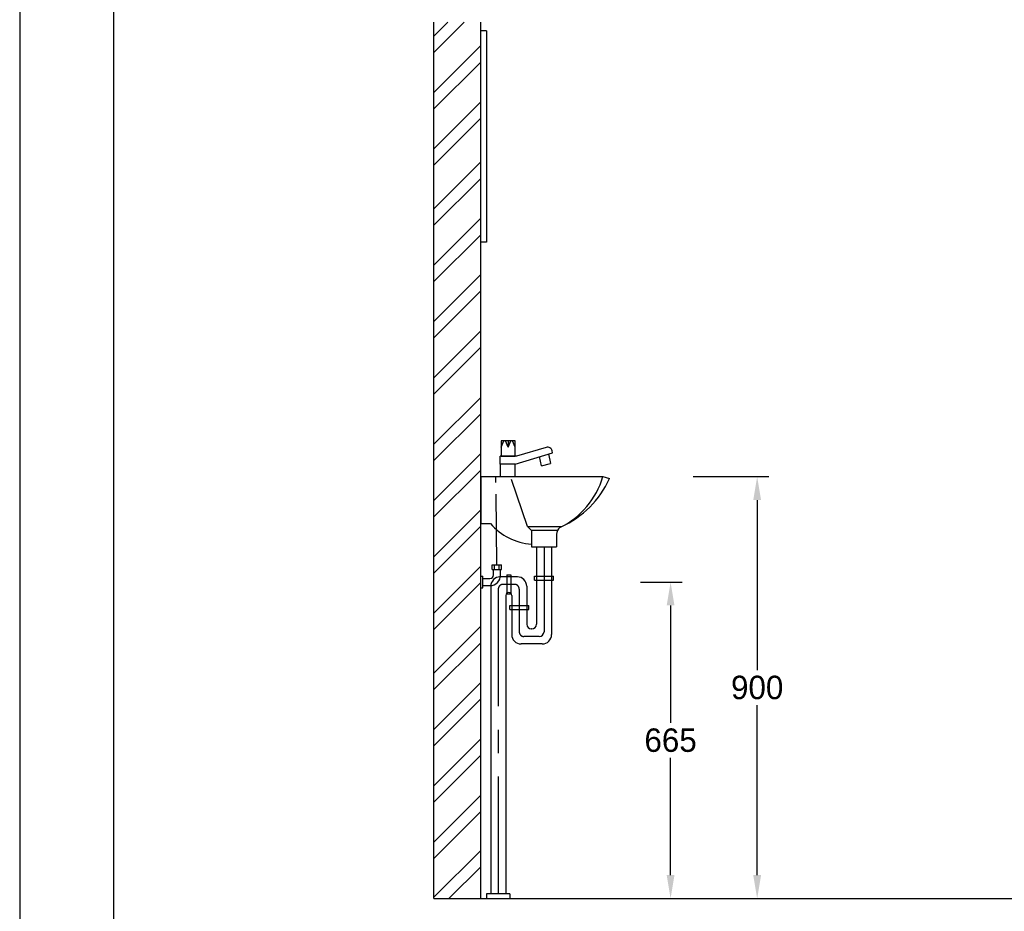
# Model space of a CAD drawing. Extents: x -33748 to 12452, y -14932 to 2888.
# Tile 69 of 194: x -33748 to -31648, y -6064 to -4163. Entities that reach past the tile are written whole.
import ezdxf

# ---------------------------------------------------------------- set-up
doc = ezdxf.new("R2010")
doc.units = 0
doc.header["$LTSCALE"] = 20
doc.linetypes.add('CENTER', pattern=[20, 12.5, -2.5, 2.5, -2.5])
doc.linetypes.add('CENTER2', pattern=[11.25, 7.5, -1.25, 1.25, -1.25])
doc.layers.get('DEFPOINTS').update_dxf_attribs({"linetype": 'CONTINUOUS'})
for name, color, linetype in [('00KAD025', 2, 'CONTINUOUS'), ('00KAD070', 5, 'CONTINUOUS'), ('BL$2----', 7, 'CONTINUOUS'), ('SANITAIR', 7, 'CONTINUOUS'), ('WL530----_DETAIL', 2, 'CONTINUOUS'), ('WL532---', 4, 'CONTINUOUS'), ('WM530----_MAATVOERING', 1, 'CONTINUOUS')]:
    doc.layers.add(name, color=color, linetype=linetype)
doc.dimstyles.new('ISO-25', dxfattribs={"dimscale": 20, "dimtxt": 2.5, "dimasz": 2.5, "dimexe": 1.25, "dimexo": 0.625, "dimtad": 1, "dimtih": 1, "dimdec": 4, "dimtxsty": 'STANDARD', "dimcen": 2.5, "dimazin": 3, "dimtfac": 1, "dimtdec": 4, "dimtmove": 0, "dimatfit": 3, "dimtvp": 1, "dimtolj": 1, "dimtzin": 0})

# ---------------------------------------------------------------- blocks, each defined once
blk = doc.blocks.new('A4-VER')
at = {"layer": '00KAD025', "linetype": 'CONTINUOUS'}
blk.add_line((0, 297), (0, 0), dxfattribs=at)
at = {"layer": '00KAD070', "linetype": 'CONTINUOUS'}
blk.add_line((10, 287), (10, 10), dxfattribs=at)
blk = doc.blocks.new('*D26')
at = {"layer": 'DEFPOINTS', "color": 0, "linetype": 'CONTINUOUS'}
for p in [(-32324.1, -5137.5), (-32324.1, -6037.3), (-32175.1, -6037.3)]:
    blk.add_point(p, dxfattribs=at)
at = {"layer": 'WM530----_MAATVOERING', "color": 0, "linetype": 'CONTINUOUS'}
for p, q in [((-32311.6, -5137.5), (-32150.1, -5137.5)), ((-32175.1, -5187.5), (-32175.1, -5549.9)), ((-32175.1, -5987.3), (-32175.1, -5624.9)), ((-32311.6, -6037.3), (-32150.1, -6037.3))]:
    blk.add_line(p, q, dxfattribs=at)
for points in [[(-32183.5, -5187.5), (-32166.8, -5187.5), (-32175.1, -5137.5)], [(-32183.5, -5987.3), (-32166.8, -5987.3), (-32175.1, -6037.3)]]:
    blk.add_solid(points, dxfattribs=at)
at = {"layer": 'WM530----_MAATVOERING', "color": 0, "linetype": 'CONTINUOUS', "insert": (-32175.1, -5587.4), "char_height": 50, "attachment_point": 5}
blk.add_mtext('\\A1;900', dxfattribs=at)
blk = doc.blocks.new('*D27')
at = {"layer": 'DEFPOINTS', "color": 0, "linetype": 'CONTINUOUS'}
for p in [(-32436.4, -5362.3), (-32359.8, -5362.3), (-32436.4, -6037.3)]:
    blk.add_point(p, dxfattribs=at)
at = {"layer": 'WM530----_MAATVOERING', "color": 0, "linetype": 'CONTINUOUS'}
for p, q in [((-32423.9, -5362.3), (-32334.8, -5362.3)), ((-32359.8, -5412.3), (-32359.8, -5662.3)), ((-32359.8, -5987.3), (-32359.8, -5737.3)), ((-32423.9, -6037.3), (-32334.8, -6037.3))]:
    blk.add_line(p, q, dxfattribs=at)
for points in [[(-32368.1, -5412.3), (-32351.5, -5412.3), (-32359.8, -5362.3)], [(-32368.1, -5987.3), (-32351.5, -5987.3), (-32359.8, -6037.3)]]:
    blk.add_solid(points, dxfattribs=at)
at = {"layer": 'WM530----_MAATVOERING', "color": 0, "linetype": 'CONTINUOUS', "insert": (-32359.8, -5699.8), "char_height": 50, "attachment_point": 5}
blk.add_mtext('\\A1;665', dxfattribs=at)

msp = doc.modelspace()

# ---------------------------------------------------------------- linework, layer by layer
at = {"layer": 'SANITAIR', "color": 253}
for p, q in [((-32864.76263, -6037.30877), (-32864.76263, -4168.86946)), ((-32864.76263, -4198.51963), (-32835.11247, -4168.86946)), ((-32864.76263, -4233.51963), (-32800.11247, -4168.86946)), ((-32764.76263, -6037.30877), (-32764.76263, -4168.86946)), ((-32864.76263, -4318.51963), (-32764.76263, -4218.51963)), ((-32864.76263, -4353.51963), (-32764.76263, -4253.51963)), ((-32864.76263, -4438.51963), (-32764.76263, -4338.51963)), ((-32864.76263, -4473.51963), (-32764.76263, -4373.51963)), ((-32864.76263, -4566.67462), (-32764.76263, -4466.67462)), ((-32864.76263, -4601.67462), (-32764.76263, -4501.67462)), ((-32864.76263, -4686.67462), (-32764.76263, -4586.67462)), ((-32864.76263, -4721.67462), (-32764.76263, -4621.67462)), ((-32864.76263, -4806.67462), (-32764.76263, -4706.67462)), ((-32864.76263, -4841.67462), (-32764.76263, -4741.67462)), ((-32864.76263, -4926.67462), (-32764.76263, -4826.67462)), ((-32864.76263, -4961.67462), (-32764.76263, -4861.67462)), ((-32864.76263, -5068.5162), (-32764.76263, -4968.5162)), ((-32864.76263, -5103.5162), (-32764.76263, -5003.5162)), ((-32864.76263, -5188.5162), (-32764.76263, -5088.5162)), ((-32864.76263, -5223.5162), (-32764.76263, -5123.5162)), ((-32864.76263, -5308.5162), (-32764.76263, -5208.5162)), ((-32864.76263, -5343.5162), (-32764.76263, -5243.5162)), ((-32864.76263, -5428.5162), (-32764.76263, -5328.5162)), ((-32864.76263, -5463.5162), (-32764.76263, -5363.5162)), ((-32864.76263, -5556.67119), (-32764.76263, -5456.67119)), ((-32864.76263, -5591.67119), (-32764.76263, -5491.67119)), ((-32864.76263, -5676.67119), (-32764.76263, -5576.67119)), ((-32864.76263, -5711.67119), (-32764.76263, -5611.67119)), ((-32864.76263, -5796.67119), (-32764.76263, -5696.67119)), ((-32864.76263, -5831.67119), (-32764.76263, -5731.67119)), ((-32864.76263, -5916.67119), (-32764.76263, -5816.67119)), ((-32864.76263, -5951.67119), (-32764.76263, -5851.67119)), ((-32864.76263, -6034.60883), (-32764.76263, -5934.60883)), ((-32832.46257, -6037.30877), (-32764.76263, -5969.60883))]:
    msp.add_line(p, q, dxfattribs=at)
at = {"layer": 'SANITAIR', "color": 7}
for p, q in [((-32752.31317, -4187.30877), (-32764.76263, -4187.30877)), ((-32752.31317, -4187.30877), (-32752.31317, -4637.30877)), ((-32752.31317, -4637.30877), (-32764.76263, -4637.30877)), ((-32691.97985, -5093.60435), (-32720.10632, -5093.68591)), ((-32634.93408, -5114.21135), (-32639.35742, -5094.94656)), ((-32620.38858, -5089.23431), (-32615.6693, -5109.78802)), ((-32634.93408, -5114.21135), (-32615.6693, -5109.78802))]:
    msp.add_line(p, q, dxfattribs=at)
at = {"layer": 'SANITAIR', "color": 0, "linetype": 'CONTINUOUS'}
for p, q in [((-32720.83051, -5074.57484), (-32715.10636, -5061.22564)), ((-32706.04309, -5074.57484), (-32711.76724, -5061.22564)), ((-32706.04309, -5061.22564), (-32706.04309, -5074.57484)), ((-32706.04309, -5074.57484), (-32700.31894, -5061.22564)), ((-32691.25566, -5074.57484), (-32696.97981, -5061.22564)), ((-32624.82267, -5075.12971), (-32688.63209, -5093.64513)), ((-32688.63209, -5093.64513), (-32723.45408, -5093.64513)), ((-32723.45408, -5110.80843), (-32723.45408, -5093.64513)), ((-32691.49421, -5110.80843), (-32611.3561, -5086.49377)), ((-32611.3561, -5086.49377), (-32612.2978, -5082.46009))]:
    msp.add_line(p, q, dxfattribs=at)
at = {"layer": 'SANITAIR'}
for p, q in [((-32764.76263, -5137.50687), (-32707.15539, -5137.50687)), ((-32764.76263, -5137.50687), (-32764.76263, -5237.50687)), ((-32712.03072, -5137.50687), (-32504.07571, -5137.50687)), ((-32503.94637, -5137.50687), (-32490.09674, -5141.8055)), ((-32764.76263, -5237.50687), (-32743.59443, -5237.50687)), ((-32602.76263, -5259.49899), (-32602.76263, -5287.50687)), ((-32656.76263, -5281.34232), (-32656.76263, -5287.50687)), ((-32656.76263, -5287.50687), (-32602.76263, -5287.50687)), ((-32645.96263, -5287.1518), (-32645.96263, -5452.41148)), ((-32645.96263, -5287.50687), (-32613.56263, -5287.50687)), ((-32613.56263, -5287.1518), (-32613.56263, -5474.41148)), ((-32740.61828, -5325.81324), (-32720.61828, -5325.81324)), ((-32740.61828, -5335.81324), (-32740.61828, -5325.81324)), ((-32735.61828, -5335.81324), (-32735.61828, -5325.81324)), ((-32725.61828, -5335.81324), (-32725.61828, -5325.81324)), ((-32720.61828, -5335.81324), (-32720.61828, -5325.81324)), ((-32740.61828, -5335.81324), (-32720.61828, -5335.81324)), ((-32737.49027, -5347.30877), (-32737.49027, -5335.81324)), ((-32686.60841, -5351.30877), (-32723.30115, -5351.30877)), ((-32722.49027, -5347.30877), (-32722.49027, -5335.81324)), ((-32708.85403, -5347.05877), (-32708.85403, -5387.55877)), ((-32708.85403, -5347.05877), (-32700.75403, -5347.05877)), ((-32700.75403, -5347.05877), (-32700.75403, -5387.55877)), ((-32650.01263, -5349.97966), (-32609.51263, -5349.97966)), ((-32650.01263, -5358.07966), (-32650.01263, -5349.97966)), ((-32609.51263, -5358.07966), (-32609.51263, -5349.97966)), ((-32743.30115, -5371.30877), (-32743.30115, -6027.30877)), ((-32666.60841, -5371.30877), (-32666.60841, -5452.41148)), ((-32650.01263, -5358.07966), (-32609.51263, -5358.07966)), ((-32711.30115, -5390.93666), (-32711.30115, -6027.30877)), ((-32708.85403, -5387.55877), (-32700.75403, -5387.55877)), ((-32698.60841, -5390.93666), (-32698.60841, -5474.41148)), ((-32702.85841, -5412.46709), (-32662.35841, -5412.46709)), ((-32702.85841, -5420.56709), (-32702.85841, -5412.46709)), ((-32662.35841, -5420.56709), (-32662.35841, -5412.46709)), ((-32702.85841, -5420.56709), (-32662.35841, -5420.56709)), ((-32655.96263, -5462.41148), (-32656.60841, -5462.41148)), ((-32633.56263, -5494.41148), (-32678.60841, -5494.41148)), ((-32752.30115, -6027.30877), (-32752.30115, -6037.30877)), ((-32719.80115, -6027.30877), (-32752.30115, -6027.30877)), ((-32702.30115, -6027.30877), (-32719.80115, -6027.30877)), ((-32702.30115, -6027.30877), (-32702.30115, -6037.30877))]:
    msp.add_line(p, q, dxfattribs=at)
at = {"layer": 'SANITAIR', "color": 0, "linetype": 'CONTINUOUS'}
for points in [[(-32720.83051, -5093.64513), (-32691.25566, -5093.64513), (-32691.25566, -5061.22564), (-32720.83051, -5061.22564)], [(-32723.45408, -5137.50687), (-32691.49421, -5137.50687), (-32691.49421, -5110.80843), (-32723.45408, -5110.80843)]]:
    msp.add_lwpolyline(points, close=True, dxfattribs=at)
at = {"layer": 'SANITAIR', "color": 7, "linetype": 'CONTINUOUS'}
msp.add_lwpolyline([(-32864.76263, -6037.30877), (-30763.96161, -6037.30877)], dxfattribs=at)
at = {"layer": 'SANITAIR', "color": 0, "linetype": 'CONTINUOUS'}
msp.add_arc((-32622.03594, -5084.73357), 10, 13.14094379, 106.18101389, dxfattribs=at)
at = {"layer": 'SANITAIR'}
for centre, radius, start, end in [((-32676.28252, -5057.77537), 204.26994, 294.0665383, 335.7091968), ((-32649.06308, -5158.17213), 123.41061, 220.00480651, 266.42300846), ((-32586.85726, -5259.47019), 15.94118, 124.2950597, 183.84096144), ((-32723.30115, -5371.30877), 20, 90, 180), ((-32686.60841, -5371.30877), 20, 0, 90), ((-32704.95478, -5390.93666), 6.34637, 0, 180), ((-32656.60841, -5452.41148), 10, 180, 270), ((-32655.96263, -5452.41148), 10, 270, 0), ((-32678.60841, -5474.41148), 20, 180, 270), ((-32633.56263, -5474.41148), 20, 270, 360)]:
    msp.add_arc(centre, radius, start, end, dxfattribs=at)
at = {"layer": 'WL530----_DETAIL', "color": 1, "linetype": 'CENTER2'}
msp.add_line((-32730.61828, -5324.72187), (-32732.40401, -5137.50687), dxfattribs=at)
at = {"layer": 'WL530----_DETAIL', "color": 1}
for p, q in [((-32764.99027, -5349.80877), (-32759.99027, -5349.80877)), ((-32759.99027, -5374.80877), (-32759.99027, -5349.80877)), ((-32759.99027, -5354.80877), (-32744.99027, -5354.80877)), ((-32764.99027, -5374.80877), (-32759.99027, -5374.80877)), ((-32759.99027, -5369.80877), (-32744.99027, -5369.80877))]:
    msp.add_line(p, q, dxfattribs=at)
at = {"layer": 'WL530----_DETAIL', "color": 1, "linetype": 'CENTER'}
for p, q in [((-32692.60841, -5367.30877), (-32717.30115, -5367.30877)), ((-32727.30115, -5377.30877), (-32727.30115, -6027.30877)), ((-32682.60841, -5377.30877), (-32682.60841, -5468.41148)), ((-32639.76263, -5478.41148), (-32672.60841, -5478.41148))]:
    msp.add_line(p, q, dxfattribs=at)
at = {"layer": 'WL530----_DETAIL', "color": 1}
for radius in [22.5, 7.5]:
    msp.add_arc((-32744.99027, -5347.30877), radius, 270, 0, dxfattribs=at)
at = {"layer": 'WL530----_DETAIL', "color": 1, "linetype": 'CENTER'}
for centre, start, end in [((-32717.30115, -5377.30877), 90, 180), ((-32692.60841, -5377.30877), 0, 90), ((-32672.60841, -5468.41148), 180, 270)]:
    msp.add_arc(centre, 10, start, end, dxfattribs=at)
at = {"layer": 'WL532---', "color": 1}
for p, q in [((-32665.20982, -5244.17148), (-32699.33597, -5143.35948)), ((-32656.76263, -5252.67467), (-32665.20982, -5244.17148)), ((-32592.9818, -5244.28863), (-32665.09345, -5244.28863)), ((-32656.76263, -5252.67467), (-32656.76263, -5281.34232)), ((-32601.27746, -5252.67467), (-32656.76263, -5252.67467)), ((-32629.76263, -5287.50687), (-32629.76263, -5468.41148))]:
    msp.add_line(p, q, dxfattribs=at)
msp.add_arc((-32675.16638, -5086.09077), 178.77334, 296.34207421, 343.28537644, dxfattribs=at)
at = {"layer": 'WM530----_MAATVOERING'}
msp.add_arc((-32639.76263, -5468.41148), 10, 270, 0, dxfattribs=at)

# ---------------------------------------------------------------- block references
at = {"layer": 'BL$2----', "xscale": 20, "yscale": 20, "zscale": 20}
msp.add_blockref('A4-VER', (-33748.0224, -8991.81975), dxfattribs=at)

# ---------------------------------------------------------------- dimensions: what is measured, and where the dimension line sits
at = {"layer": 'WM530----_MAATVOERING', "linetype": 'CONTINUOUS'}
for base, p1, p2, text, picture, middle in [((-32175.12334, -6037.30877), (-32324.14061, -5137.50687), (-32324.14061, -6037.30877), '900', '*D26', (-32175.12334, -5587.40782)), ((-32359.78883, -5362.30877), (-32436.38208, -6037.30877), (-32436.38208, -5362.30877), '665', '*D27', (-32359.78883, -5699.80877))]:
    dim = msp.add_linear_dim(base=base, p1=p1, p2=p2, angle=90, text=text, dimstyle='ISO-25', dxfattribs=at)
    dim.commit()
    dim.dimension.update_dxf_attribs({"geometry": picture, "text_midpoint": middle})

doc.saveas('drawing.dxf')
